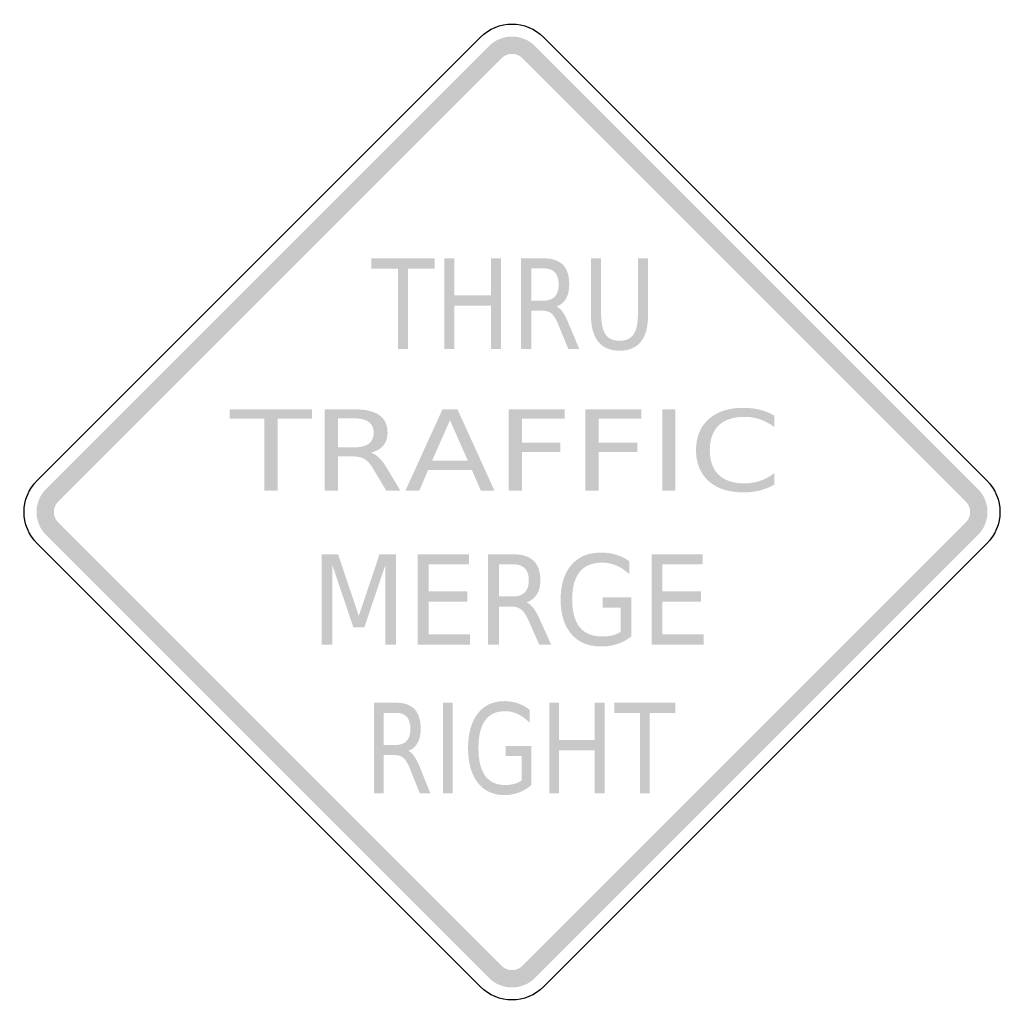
# Model space of a CAD drawing. Header units: inches. Extents: x -0.5 to 0.5, y -0.5 to 0.5.
import ezdxf

# ---------------------------------------------------------------- set-up
doc = ezdxf.new("R2010")
doc.units = ezdxf.units.IN
doc.header["$MEASUREMENT"] = 0

msp = doc.modelspace()

# ---------------------------------------------------------------- hatches: boundary and pattern name
for points in [[(0.0232, 0.4733), (0.0208, 0.4755), (0.0182, 0.4774), (0.0155, 0.4791), (0.0126, 0.4804), (0.0095, 0.4815), (0.0064, 0.4823), (0.0032, 0.4828), (0, 0.4829), (-0.0032, 0.4828), (-0.0064, 0.4823), (-0.0095, 0.4815), (-0.0126, 0.4804), (-0.0155, 0.4791), (-0.0182, 0.4774), (-0.0208, 0.4755), (-0.0232, 0.4733), (-0.0107, 0.4608), (-0.0096, 0.4618), (-0.0084, 0.4627), (-0.0071, 0.4635), (-0.0058, 0.4641), (-0.0044, 0.4646), (-0.003, 0.465), (-0.0015, 0.4652), (0, 0.4653), (0.0015, 0.4652), (0.003, 0.465), (0.0044, 0.4646), (0.0058, 0.4641), (0.0071, 0.4635), (0.0084, 0.4627), (0.0096, 0.4618), (0.0107, 0.4608), (0.0232, 0.4733)], [(-0.4608, 0.0107), (-0.0107, 0.4608), (-0.0232, 0.4733), (-0.4733, 0.0232), (-0.4608, 0.0107)], [(0.0107, 0.4608), (0.4608, 0.0107), (0.4733, 0.0232), (0.0232, 0.4733), (0.0107, 0.4608)], [(-0.1427, 0.2576), (-0.0787, 0.2576), (-0.0787, 0.2471), (-0.1055, 0.2471), (-0.1055, 0.1656), (-0.1158, 0.1656), (-0.1158, 0.2471), (-0.1427, 0.2471), (-0.1427, 0.2576)], [(-0.0688, 0.2576), (-0.0586, 0.2576), (-0.0586, 0.2199), (-0.0214, 0.2199), (-0.0214, 0.2576), (-0.0111, 0.2576), (-0.0111, 0.1656), (-0.0214, 0.1656), (-0.0214, 0.2094), (-0.0586, 0.2094), (-0.0586, 0.1656), (-0.0688, 0.1656), (-0.0688, 0.2576)], [(-0.2866, 0.1043), (-0.203, 0.1043), (-0.203, 0.0948), (-0.2381, 0.0948), (-0.2381, 0.0215), (-0.2515, 0.0215), (-0.2515, 0.0948), (-0.2866, 0.0948), (-0.2866, 0.1043)], [(-0.0034, 0.1043), (0.0534, 0.1043), (0.0534, 0.0948), (0.01, 0.0948), (0.01, 0.0704), (0.0492, 0.0704), (0.0492, 0.061), (0.01, 0.061), (0.01, 0.0215), (-0.0034, 0.0215), (-0.0034, 0.1043)], [(0.0746, 0.1043), (0.1314, 0.1043), (0.1314, 0.0948), (0.088, 0.0948), (0.088, 0.0704), (0.1272, 0.0704), (0.1272, 0.061), (0.088, 0.061), (0.088, 0.0215), (0.0746, 0.0215), (0.0746, 0.1043)], [(0.1526, 0.1043), (0.166, 0.1043), (0.166, 0.0215), (0.1526, 0.0215), (0.1526, 0.1043)], [(-0.4733, 0.0232), (-0.4755, 0.0208), (-0.4774, 0.0182), (-0.4791, 0.0155), (-0.4804, 0.0126), (-0.4815, 0.0095), (-0.4823, 0.0064), (-0.4828, 0.0032), (-0.4829, 0), (-0.4828, -0.0032), (-0.4823, -0.0064), (-0.4815, -0.0095), (-0.4804, -0.0126), (-0.4791, -0.0155), (-0.4774, -0.0182), (-0.4755, -0.0208), (-0.4733, -0.0232), (-0.4608, -0.0107), (-0.4618, -0.0096), (-0.4627, -0.0084), (-0.4635, -0.0071), (-0.4641, -0.0058), (-0.4646, -0.0044), (-0.465, -0.003), (-0.4652, -0.0015), (-0.4653, 0), (-0.4652, 0.0015), (-0.465, 0.003), (-0.4646, 0.0044), (-0.4641, 0.0058), (-0.4635, 0.0071), (-0.4627, 0.0084), (-0.4618, 0.0096), (-0.4608, 0.0107), (-0.4733, 0.0232)], [(0.4733, -0.0232), (0.4755, -0.0208), (0.4774, -0.0182), (0.4791, -0.0155), (0.4804, -0.0126), (0.4815, -0.0095), (0.4823, -0.0064), (0.4828, -0.0032), (0.4829, 0), (0.4828, 0.0032), (0.4823, 0.0064), (0.4815, 0.0095), (0.4804, 0.0126), (0.4791, 0.0155), (0.4774, 0.0182), (0.4755, 0.0208), (0.4733, 0.0232), (0.4608, 0.0107), (0.4618, 0.0096), (0.4627, 0.0084), (0.4635, 0.0071), (0.4641, 0.0058), (0.4646, 0.0044), (0.465, 0.003), (0.4652, 0.0015), (0.4653, 0), (0.4652, -0.0015), (0.465, -0.003), (0.4646, -0.0044), (0.4641, -0.0058), (0.4635, -0.0071), (0.4627, -0.0084), (0.4618, -0.0096), (0.4608, -0.0107), (0.4733, -0.0232)], [(-0.0107, -0.4608), (-0.4608, -0.0107), (-0.4733, -0.0232), (-0.0232, -0.4733), (-0.0107, -0.4608)], [(0.4608, -0.0107), (0.0107, -0.4608), (0.0232, -0.4733), (0.4733, -0.0232), (0.4608, -0.0107)], [(-0.1932, -0.0429), (-0.1766, -0.0429), (-0.1556, -0.1055), (-0.1345, -0.0429), (-0.1179, -0.0429), (-0.1179, -0.1349), (-0.1287, -0.1349), (-0.1287, -0.0541), (-0.15, -0.1172), (-0.1611, -0.1172), (-0.1824, -0.0541), (-0.1824, -0.1349), (-0.1932, -0.1349), (-0.1932, -0.0429)], [(-0.0957, -0.0429), (-0.0437, -0.0429), (-0.0437, -0.0533), (-0.0846, -0.0533), (-0.0846, -0.0806), (-0.0453, -0.0806), (-0.0453, -0.091), (-0.0846, -0.091), (-0.0846, -0.1244), (-0.0426, -0.1244), (-0.0426, -0.1349), (-0.0957, -0.1349), (-0.0957, -0.0429)], [(0.1417, -0.0429), (0.1937, -0.0429), (0.1937, -0.0533), (0.1528, -0.0533), (0.1528, -0.0806), (0.1921, -0.0806), (0.1921, -0.091), (0.1528, -0.091), (0.1528, -0.1244), (0.1948, -0.1244), (0.1948, -0.1349), (0.1417, -0.1349), (0.1417, -0.0429)], [(-0.0701, -0.1937), (-0.0601, -0.1937), (-0.0601, -0.2857), (-0.0701, -0.2857), (-0.0701, -0.1937)], [(0.0379, -0.1937), (0.0479, -0.1937), (0.0479, -0.2314), (0.0841, -0.2314), (0.0841, -0.1937), (0.0941, -0.1937), (0.0941, -0.2857), (0.0841, -0.2857), (0.0841, -0.2419), (0.0479, -0.2419), (0.0479, -0.2857), (0.0379, -0.2857), (0.0379, -0.1937)], [(0.1038, -0.1937), (0.166, -0.1937), (0.166, -0.2042), (0.1399, -0.2042), (0.1399, -0.2857), (0.1299, -0.2857), (0.1299, -0.2042), (0.1038, -0.2042), (0.1038, -0.1937)], [(-0.0232, -0.4733), (-0.0208, -0.4755), (-0.0182, -0.4774), (-0.0155, -0.4791), (-0.0126, -0.4804), (-0.0095, -0.4815), (-0.0064, -0.4823), (-0.0032, -0.4828), (0, -0.4829), (0.0032, -0.4828), (0.0064, -0.4823), (0.0095, -0.4815), (0.0126, -0.4804), (0.0155, -0.4791), (0.0182, -0.4774), (0.0208, -0.4755), (0.0232, -0.4733), (0.0107, -0.4608), (0.0096, -0.4618), (0.0084, -0.4627), (0.0071, -0.4635), (0.0058, -0.4641), (0.0044, -0.4646), (0.003, -0.465), (0.0015, -0.4652), (0, -0.4653), (-0.0015, -0.4652), (-0.003, -0.465), (-0.0044, -0.4646), (-0.0058, -0.4641), (-0.0071, -0.4635), (-0.0084, -0.4627), (-0.0096, -0.4618), (-0.0107, -0.4608), (-0.0232, -0.4733)]]:
    msp.add_hatch(color=7).paths.add_polyline_path(points)
h = msp.add_hatch(color=7)
edge = h.paths.add_edge_path()
edge.add_spline(control_points=[(0.0452, 0.2087), (0.0474, 0.2078), (0.0495, 0.2059), (0.0516, 0.2029), (0.0537, 0.2), (0.0557, 0.1959), (0.0578, 0.1907)], knot_values=[0, 0, 0, 0, 1, 1, 1, 2, 2, 2, 2], degree=3, periodic=0)
edge.add_line((0.0578, 0.1907), (0.0683, 0.1656))
edge.add_line((0.0683, 0.1656), (0.0572, 0.1656))
edge.add_line((0.0572, 0.1656), (0.0475, 0.1892))
edge.add_spline(control_points=[(0.0475, 0.1892), (0.0451, 0.1954), (0.0426, 0.1995), (0.0403, 0.2015), (0.0379, 0.2035), (0.0347, 0.2045), (0.0307, 0.2045)], knot_values=[0, 0, 0, 0, 1, 1, 1, 2, 2, 2, 2], degree=3, periodic=0)
edge.add_line((0.0307, 0.2045), (0.0195, 0.2045))
edge.add_line((0.0195, 0.2045), (0.0195, 0.1656))
edge.add_line((0.0195, 0.1656), (0.0093, 0.1656))
edge.add_line((0.0093, 0.1656), (0.0093, 0.2576))
edge.add_line((0.0093, 0.2576), (0.0324, 0.2576))
edge.add_spline(control_points=[(0.0324, 0.2576), (0.041, 0.2576), (0.0475, 0.2554), (0.0518, 0.251), (0.056, 0.2466), (0.0581, 0.24), (0.0581, 0.2311), (0.0581, 0.2253), (0.057, 0.2205), (0.0548, 0.2167), (0.0526, 0.2129), (0.0494, 0.2102), (0.0452, 0.2087)], knot_values=[0, 0, 0, 0, 1, 1, 1, 2, 2, 2, 3, 3, 3, 4, 4, 4, 4], degree=3, periodic=0)
edge = h.paths.add_edge_path(flags=0)
edge.add_line((0.0195, 0.2474), (0.0195, 0.2147))
edge.add_line((0.0195, 0.2147), (0.0324, 0.2147))
edge.add_spline(control_points=[(0.0324, 0.2147), (0.0373, 0.2147), (0.0411, 0.2161), (0.0436, 0.2189), (0.0461, 0.2216), (0.0474, 0.2257), (0.0474, 0.2311), (0.0474, 0.2365), (0.0461, 0.2405), (0.0436, 0.2433), (0.0411, 0.246), (0.0373, 0.2474), (0.0324, 0.2474)], knot_values=[0, 0, 0, 0, 1, 1, 1, 2, 2, 2, 3, 3, 3, 4, 4, 4, 4], degree=3, periodic=0)
edge.add_line((0.0324, 0.2474), (0.0195, 0.2474))
h = msp.add_hatch(color=7)
edge = h.paths.add_edge_path()
edge.add_line((0.0802, 0.2576), (0.0905, 0.2576))
edge.add_line((0.0905, 0.2576), (0.0905, 0.2017))
edge.add_spline(control_points=[(0.0905, 0.2017), (0.0905, 0.1919), (0.092, 0.1848), (0.095, 0.1804), (0.0979, 0.1761), (0.1027, 0.1739), (0.1092, 0.1739), (0.1158, 0.1739), (0.1206, 0.1761), (0.1235, 0.1804), (0.1264, 0.1848), (0.1279, 0.1919), (0.1279, 0.2017)], knot_values=[0, 0, 0, 0, 1, 1, 1, 2, 2, 2, 3, 3, 3, 4, 4, 4, 4], degree=3, periodic=0)
edge.add_line((0.1279, 0.2017), (0.1279, 0.2576))
edge.add_line((0.1279, 0.2576), (0.1382, 0.2576))
edge.add_line((0.1382, 0.2576), (0.1382, 0.2002))
edge.add_spline(control_points=[(0.1382, 0.2002), (0.1382, 0.1882), (0.1358, 0.1791), (0.1309, 0.173), (0.126, 0.1669), (0.1188, 0.1638), (0.1092, 0.1638), (0.0997, 0.1638), (0.0924, 0.1669), (0.0875, 0.173), (0.0827, 0.1791), (0.0802, 0.1882), (0.0802, 0.2002)], knot_values=[0, 0, 0, 0, 1, 1, 1, 2, 2, 2, 3, 3, 3, 4, 4, 4, 4], degree=3, periodic=0)
edge.add_line((0.0802, 0.2002), (0.0802, 0.2576))
h = msp.add_hatch(color=7)
edge = h.paths.add_edge_path()
edge.add_spline(control_points=[(-0.1434, 0.0603), (-0.1405, 0.0595), (-0.1377, 0.0578), (-0.135, 0.0551), (-0.1323, 0.0524), (-0.1295, 0.0488), (-0.1268, 0.0441)], knot_values=[0, 0, 0, 0, 1, 1, 1, 2, 2, 2, 2], degree=3, periodic=0)
edge.add_line((-0.1268, 0.0441), (-0.1132, 0.0215))
edge.add_line((-0.1132, 0.0215), (-0.1276, 0.0215))
edge.add_line((-0.1276, 0.0215), (-0.1403, 0.0427))
edge.add_spline(control_points=[(-0.1403, 0.0427), (-0.1435, 0.0483), (-0.1467, 0.0519), (-0.1497, 0.0538), (-0.1528, 0.0556), (-0.157, 0.0565), (-0.1623, 0.0565)], knot_values=[0, 0, 0, 0, 1, 1, 1, 2, 2, 2, 2], degree=3, periodic=0)
edge.add_line((-0.1623, 0.0565), (-0.1768, 0.0565))
edge.add_line((-0.1768, 0.0565), (-0.1768, 0.0215))
edge.add_line((-0.1768, 0.0215), (-0.1902, 0.0215))
edge.add_line((-0.1902, 0.0215), (-0.1902, 0.1043))
edge.add_line((-0.1902, 0.1043), (-0.1601, 0.1043))
edge.add_spline(control_points=[(-0.1601, 0.1043), (-0.1487, 0.1043), (-0.1403, 0.1023), (-0.1347, 0.0983), (-0.1292, 0.0944), (-0.1264, 0.0884), (-0.1264, 0.0804), (-0.1264, 0.0752), (-0.1279, 0.0709), (-0.1307, 0.0675), (-0.1336, 0.064), (-0.1378, 0.0616), (-0.1434, 0.0603)], knot_values=[0, 0, 0, 0, 1, 1, 1, 2, 2, 2, 3, 3, 3, 4, 4, 4, 4], degree=3, periodic=0)
edge = h.paths.add_edge_path(flags=0)
edge.add_line((-0.1768, 0.0951), (-0.1768, 0.0657))
edge.add_line((-0.1768, 0.0657), (-0.1601, 0.0657))
edge.add_spline(control_points=[(-0.1601, 0.0657), (-0.1536, 0.0657), (-0.1487, 0.0669), (-0.1454, 0.0694), (-0.1421, 0.0719), (-0.1405, 0.0756), (-0.1405, 0.0804), (-0.1405, 0.0853), (-0.1421, 0.0889), (-0.1454, 0.0914), (-0.1487, 0.0938), (-0.1536, 0.0951), (-0.1601, 0.0951)], knot_values=[0, 0, 0, 0, 1, 1, 1, 2, 2, 2, 3, 3, 3, 4, 4, 4, 4], degree=3, periodic=0)
edge.add_line((-0.1601, 0.0951), (-0.1768, 0.0951))
h = msp.add_hatch(color=7)
h.paths.add_polyline_path([(-0.0706, 0.1043), (-0.0554, 0.1043), (-0.0177, 0.0215), (-0.0316, 0.0215), (-0.0407, 0.0427), (-0.0852, 0.0427), (-0.0942, 0.0215), (-0.1083, 0.0215), (-0.0706, 0.1043)])
h.paths.add_polyline_path([(-0.063, 0.0932), (-0.0812, 0.052), (-0.0448, 0.052), (-0.063, 0.0932)], flags=0)
h = msp.add_hatch(color=7)
edge = h.paths.add_edge_path()
edge.add_line((0.2665, 0.0979), (0.2665, 0.0861))
edge.add_spline(control_points=[(0.2665, 0.0861), (0.262, 0.0896), (0.2572, 0.0922), (0.2521, 0.094), (0.247, 0.0957), (0.2416, 0.0966), (0.2359, 0.0966), (0.2246, 0.0966), (0.2159, 0.0937), (0.2099, 0.0879), (0.2039, 0.0821), (0.2009, 0.0737), (0.2009, 0.0628), (0.2009, 0.0519), (0.2039, 0.0435), (0.2099, 0.0378), (0.2159, 0.032), (0.2246, 0.0291), (0.2359, 0.0291), (0.2416, 0.0291), (0.247, 0.03), (0.2521, 0.0317), (0.2572, 0.0334), (0.262, 0.0361), (0.2665, 0.0396)], knot_values=[0, 0, 0, 0, 1, 1, 1, 2, 2, 2, 3, 3, 3, 4, 4, 4, 5, 5, 5, 6, 6, 6, 7, 7, 7, 8, 8, 8, 8], degree=3, periodic=0)
edge.add_line((0.2665, 0.0396), (0.2665, 0.0279))
edge.add_spline(control_points=[(0.2665, 0.0279), (0.2619, 0.0252), (0.2569, 0.0232), (0.2517, 0.0219), (0.2464, 0.0205), (0.2409, 0.0199), (0.2351, 0.0199), (0.2201, 0.0199), (0.2083, 0.0237), (0.1997, 0.0314), (0.1912, 0.0391), (0.1869, 0.0495), (0.1869, 0.0628), (0.1869, 0.0761), (0.1912, 0.0866), (0.1997, 0.0943), (0.2083, 0.1019), (0.2201, 0.1058), (0.2351, 0.1058), (0.241, 0.1058), (0.2466, 0.1051), (0.2518, 0.1038), (0.2571, 0.1025), (0.262, 0.1005), (0.2665, 0.0979)], knot_values=[0, 0, 0, 0, 1, 1, 1, 2, 2, 2, 3, 3, 3, 4, 4, 4, 5, 5, 5, 6, 6, 6, 7, 7, 7, 8, 8, 8, 8], degree=3, periodic=0)
h = msp.add_hatch(color=7)
edge = h.paths.add_edge_path()
edge.add_spline(control_points=[(0.0147, -0.0917), (0.0171, -0.0926), (0.0194, -0.0946), (0.0217, -0.0975), (0.0239, -0.1005), (0.0262, -0.1045), (0.0285, -0.1097)], knot_values=[0, 0, 0, 0, 1, 1, 1, 2, 2, 2, 2], degree=3, periodic=0)
edge.add_line((0.0285, -0.1097), (0.0398, -0.1349))
edge.add_line((0.0398, -0.1349), (0.0278, -0.1349))
edge.add_line((0.0278, -0.1349), (0.0173, -0.1113))
edge.add_spline(control_points=[(0.0173, -0.1113), (0.0146, -0.1051), (0.012, -0.101), (0.0094, -0.099), (0.0068, -0.097), (0.0034, -0.096), (-0.0011, -0.096)], knot_values=[0, 0, 0, 0, 1, 1, 1, 2, 2, 2, 2], degree=3, periodic=0)
edge.add_line((-0.0011, -0.096), (-0.0132, -0.096))
edge.add_line((-0.0132, -0.096), (-0.0132, -0.1349))
edge.add_line((-0.0132, -0.1349), (-0.0244, -0.1349))
edge.add_line((-0.0244, -0.1349), (-0.0244, -0.0429))
edge.add_line((-0.0244, -0.0429), (0.0008, -0.0429))
edge.add_spline(control_points=[(0.0008, -0.0429), (0.0102, -0.0429), (0.0173, -0.0451), (0.0219, -0.0495), (0.0265, -0.0539), (0.0288, -0.0605), (0.0288, -0.0694), (0.0288, -0.0752), (0.0276, -0.08), (0.0252, -0.0838), (0.0228, -0.0876), (0.0193, -0.0902), (0.0147, -0.0917)], knot_values=[0, 0, 0, 0, 1, 1, 1, 2, 2, 2, 3, 3, 3, 4, 4, 4, 4], degree=3, periodic=0)
edge = h.paths.add_edge_path(flags=0)
edge.add_line((-0.0132, -0.0531), (-0.0132, -0.0858))
edge.add_line((-0.0132, -0.0858), (0.0008, -0.0858))
edge.add_spline(control_points=[(0.0008, -0.0858), (0.0062, -0.0858), (0.0102, -0.0844), (0.013, -0.0816), (0.0157, -0.0788), (0.0171, -0.0747), (0.0171, -0.0694), (0.0171, -0.064), (0.0157, -0.0599), (0.013, -0.0572), (0.0102, -0.0545), (0.0062, -0.0531), (0.0008, -0.0531)], knot_values=[0, 0, 0, 0, 1, 1, 1, 2, 2, 2, 3, 3, 3, 4, 4, 4, 4], degree=3, periodic=0)
edge.add_line((0.0008, -0.0531), (-0.0132, -0.0531))
h = msp.add_hatch(color=7)
edge = h.paths.add_edge_path()
edge.add_line((0.1103, -0.1217), (0.1103, -0.097))
edge.add_line((0.1103, -0.097), (0.0921, -0.097))
edge.add_line((0.0921, -0.097), (0.0921, -0.0868))
edge.add_line((0.0921, -0.0868), (0.1213, -0.0868))
edge.add_line((0.1213, -0.0868), (0.1213, -0.1263))
edge.add_spline(control_points=[(0.1213, -0.1263), (0.117, -0.1297), (0.1123, -0.1323), (0.1071, -0.134), (0.1019, -0.1358), (0.0964, -0.1366), (0.0905, -0.1366), (0.0776, -0.1366), (0.0675, -0.1324), (0.0603, -0.124), (0.053, -0.1156), (0.0494, -0.1039), (0.0494, -0.089), (0.0494, -0.0739), (0.053, -0.0622), (0.0603, -0.0538), (0.0675, -0.0454), (0.0776, -0.0412), (0.0905, -0.0412), (0.0958, -0.0412), (0.1009, -0.0419), (0.1058, -0.0434), (0.1106, -0.0449), (0.1151, -0.0471), (0.1192, -0.05)], knot_values=[0, 0, 0, 0, 1, 1, 1, 2, 2, 2, 3, 3, 3, 4, 4, 4, 5, 5, 5, 6, 6, 6, 7, 7, 7, 8, 8, 8, 8], degree=3, periodic=0)
edge.add_line((0.1192, -0.05), (0.1192, -0.0632))
edge.add_spline(control_points=[(0.1192, -0.0632), (0.1151, -0.0593), (0.1107, -0.0564), (0.106, -0.0544), (0.1014, -0.0524), (0.0965, -0.0514), (0.0914, -0.0514), (0.0814, -0.0514), (0.0738, -0.0546), (0.0687, -0.0609), (0.0637, -0.0671), (0.0611, -0.0765), (0.0611, -0.089), (0.0611, -0.1014), (0.0637, -0.1107), (0.0687, -0.117), (0.0738, -0.1233), (0.0814, -0.1264), (0.0914, -0.1264), (0.0954, -0.1264), (0.0989, -0.126), (0.102, -0.1253), (0.1051, -0.1245), (0.1078, -0.1233), (0.1103, -0.1217)], knot_values=[0, 0, 0, 0, 1, 1, 1, 2, 2, 2, 3, 3, 3, 4, 4, 4, 5, 5, 5, 6, 6, 6, 7, 7, 7, 8, 8, 8, 8], degree=3, periodic=0)
h = msp.add_hatch(color=7)
edge = h.paths.add_edge_path()
edge.add_spline(control_points=[(-0.1054, -0.2426), (-0.1032, -0.2435), (-0.1011, -0.2454), (-0.0991, -0.2484), (-0.0971, -0.2513), (-0.0951, -0.2554), (-0.093, -0.2606)], knot_values=[0, 0, 0, 0, 1, 1, 1, 2, 2, 2, 2], degree=3, periodic=0)
edge.add_line((-0.093, -0.2606), (-0.0829, -0.2857))
edge.add_line((-0.0829, -0.2857), (-0.0936, -0.2857))
edge.add_line((-0.0936, -0.2857), (-0.1031, -0.2621))
edge.add_spline(control_points=[(-0.1031, -0.2621), (-0.1055, -0.256), (-0.1078, -0.2519), (-0.1101, -0.2499), (-0.1124, -0.2479), (-0.1155, -0.2468), (-0.1194, -0.2468)], knot_values=[0, 0, 0, 0, 1, 1, 1, 2, 2, 2, 2], degree=3, periodic=0)
edge.add_line((-0.1194, -0.2468), (-0.1303, -0.2468))
edge.add_line((-0.1303, -0.2468), (-0.1303, -0.2857))
edge.add_line((-0.1303, -0.2857), (-0.1403, -0.2857))
edge.add_line((-0.1403, -0.2857), (-0.1403, -0.1937))
edge.add_line((-0.1403, -0.1937), (-0.1178, -0.1937))
edge.add_spline(control_points=[(-0.1178, -0.1937), (-0.1094, -0.1937), (-0.1031, -0.1959), (-0.0989, -0.2003), (-0.0948, -0.2047), (-0.0927, -0.2114), (-0.0927, -0.2202), (-0.0927, -0.226), (-0.0938, -0.2308), (-0.096, -0.2346), (-0.0981, -0.2385), (-0.1012, -0.2411), (-0.1054, -0.2426)], knot_values=[0, 0, 0, 0, 1, 1, 1, 2, 2, 2, 3, 3, 3, 4, 4, 4, 4], degree=3, periodic=0)
edge = h.paths.add_edge_path(flags=0)
edge.add_line((-0.1303, -0.204), (-0.1303, -0.2366))
edge.add_line((-0.1303, -0.2366), (-0.1178, -0.2366))
edge.add_spline(control_points=[(-0.1178, -0.2366), (-0.113, -0.2366), (-0.1093, -0.2352), (-0.1069, -0.2325), (-0.1044, -0.2297), (-0.1032, -0.2256), (-0.1032, -0.2202), (-0.1032, -0.2148), (-0.1044, -0.2108), (-0.1069, -0.2081), (-0.1093, -0.2053), (-0.113, -0.204), (-0.1178, -0.204)], knot_values=[0, 0, 0, 0, 1, 1, 1, 2, 2, 2, 3, 3, 3, 4, 4, 4, 4], degree=3, periodic=0)
edge.add_line((-0.1178, -0.204), (-0.1303, -0.204))
h = msp.add_hatch(color=7)
edge = h.paths.add_edge_path()
edge.add_line((0.0099, -0.2726), (0.0099, -0.2479))
edge.add_line((0.0099, -0.2479), (-0.0064, -0.2479))
edge.add_line((-0.0064, -0.2479), (-0.0064, -0.2377))
edge.add_line((-0.0064, -0.2377), (0.0197, -0.2377))
edge.add_line((0.0197, -0.2377), (0.0197, -0.2772))
edge.add_spline(control_points=[(0.0197, -0.2772), (0.0159, -0.2806), (0.0117, -0.2831), (0.007, -0.2849), (0.0024, -0.2866), (-0.0026, -0.2875), (-0.0078, -0.2875), (-0.0193, -0.2875), (-0.0283, -0.2833), (-0.0348, -0.2749), (-0.0413, -0.2665), (-0.0446, -0.2548), (-0.0446, -0.2398), (-0.0446, -0.2248), (-0.0413, -0.2131), (-0.0348, -0.2047), (-0.0283, -0.1963), (-0.0193, -0.1921), (-0.0078, -0.1921), (-0.003, -0.1921), (0.0015, -0.1928), (0.0058, -0.1943), (0.0102, -0.1958), (0.0142, -0.1979), (0.0178, -0.2008)], knot_values=[0, 0, 0, 0, 1, 1, 1, 2, 2, 2, 3, 3, 3, 4, 4, 4, 5, 5, 5, 6, 6, 6, 7, 7, 7, 8, 8, 8, 8], degree=3, periodic=0)
edge.add_line((0.0178, -0.2008), (0.0178, -0.2141))
edge.add_spline(control_points=[(0.0178, -0.2141), (0.0141, -0.2102), (0.0102, -0.2072), (0.0061, -0.2053), (0.0019, -0.2033), (-0.0024, -0.2023), (-0.007, -0.2023), (-0.016, -0.2023), (-0.0228, -0.2054), (-0.0273, -0.2117), (-0.0318, -0.218), (-0.0341, -0.2274), (-0.0341, -0.2398), (-0.0341, -0.2522), (-0.0318, -0.2616), (-0.0273, -0.2679), (-0.0228, -0.2741), (-0.016, -0.2773), (-0.007, -0.2773), (-0.0035, -0.2773), (-0.0003, -0.2769), (0.0024, -0.2761), (0.0052, -0.2754), (0.0077, -0.2742), (0.0099, -0.2726)], knot_values=[0, 0, 0, 0, 1, 1, 1, 2, 2, 2, 3, 3, 3, 4, 4, 4, 5, 5, 5, 6, 6, 6, 7, 7, 7, 8, 8, 8, 8], degree=3, periodic=0)

# ---------------------------------------------------------------- linework, layer by layer
at = {"color": 7}
for points in [[(-0.4822, 0.0321), (-0.0321, 0.4822)], [(0.0321, 0.4822), (0.4822, 0.0321)], [(-0.0321, -0.4822), (-0.4822, -0.0321)], [(0.4822, -0.0321), (0.0321, -0.4822)]]:
    msp.add_lwpolyline(points, dxfattribs=at)
for points in [[(-0.0321, 0.4822), (-0.0144, 0.5), (0.0144, 0.5), (0.0321, 0.4822)], [(-0.4822, -0.0321), (-0.5, -0.0144), (-0.5, 0.0144), (-0.4822, 0.0321)], [(0.4822, 0.0321), (0.5, 0.0144), (0.5, -0.0144), (0.4822, -0.0321)], [(0.0321, -0.4822), (0.0144, -0.5), (-0.0144, -0.5), (-0.0321, -0.4822)]]:
    msp.add_open_spline(points, degree=3, dxfattribs=at)

doc.saveas('drawing.dxf')
